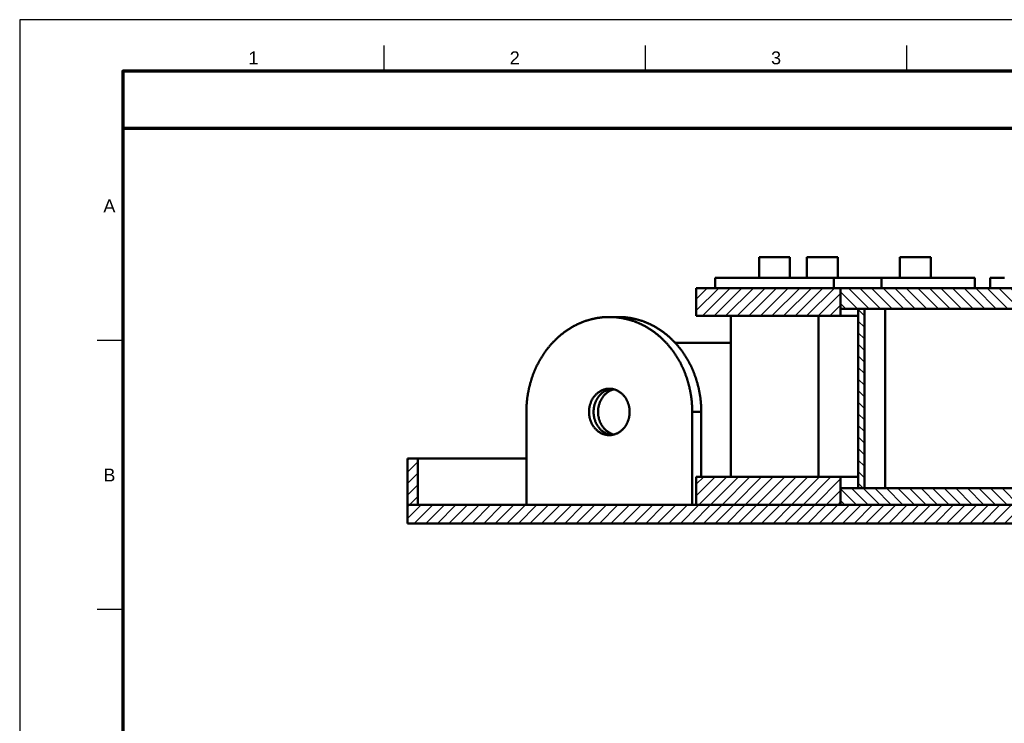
# Model space of a CAD drawing. Header units: millimetres. Extents: x 0 to 841, y 0 to 594.
# Tile 3 of 23: x 0 to 191, y 458 to 594. Entities that reach past the tile are written whole.
import ezdxf
from ezdxf.enums import TextEntityAlignment as Align

# ---------------------------------------------------------------- set-up
doc = ezdxf.new("R2010")
doc.units = ezdxf.units.MM
for name, color, linetype, lineweight in [('ACH', 7, 'CONTINUOUS', 13), ('FINA', 7, 'CONTINUOUS', 25), ('MARCO', 7, 'CONTINUOUS', 70), ('TXT', 7, 'CONTINUOUS', 25), ('VIS', 7, 'CONTINUOUS', 50)]:
    doc.layers.add(name, color=color, linetype=linetype, lineweight=lineweight)
doc.styles.add('STD', font='LiberationSans-Regular.ttf')

msp = doc.modelspace()

# ---------------------------------------------------------------- hatches: boundary and pattern name
at = {"layer": 'ACH'}
h = msp.add_hatch(dxfattribs=at)
h.set_pattern_fill('ANSI31', scale=0.5)
h.paths.add_polyline_path([(131.25, 536.56), (131.25, 541.96), (159.25, 541.96), (159.25, 536.56)])
h = msp.add_hatch(dxfattribs=at)
h.set_pattern_fill('ANSI31', scale=0.5, angle=90)
h.paths.add_polyline_path([(159.25, 537.96), (159.25, 541.96), (307.25, 541.96), (307.25, 540.36), (308.4, 540.36), (308.4, 538.36), (310.1, 538.36), (310.1, 540.36), (311.25, 540.36), (311.25, 537.96)])
h = msp.add_hatch(dxfattribs=at)
h.set_pattern_fill('ANSI31', scale=0.5, angle=90)
h.paths.add_polyline_path([(162.65, 503.16), (162.65, 537.96), (163.85, 537.96), (163.85, 503.16)])
h = msp.add_hatch(dxfattribs=at)
h.set_pattern_fill('ANSI31', scale=0.5)
h.paths.add_polyline_path([(77.25, 499.96), (75.25, 499.96), (75.25, 508.96), (77.25, 508.96)])
h = msp.add_hatch(dxfattribs=at)
h.set_pattern_fill('ANSI31', scale=0.5)
h.paths.add_polyline_path([(131.25, 499.96), (131.25, 505.36), (159.25, 505.36), (159.25, 499.96)])
h = msp.add_hatch(dxfattribs=at)
h.set_pattern_fill('ANSI31', scale=0.5, angle=90)
h.paths.add_polyline_path([(159.25, 499.96), (159.25, 503.16), (305.65, 503.16), (305.65, 499.96)])
h = msp.add_hatch(dxfattribs=at)
h.set_pattern_fill('ANSI31', scale=0.5)
h.paths.add_polyline_path([(319.25, 496.36), (75.25, 496.36), (75.25, 499.96), (319.25, 499.96)])

# ---------------------------------------------------------------- linework, layer by layer
at = {"layer": 'FINA'}
for p, q in [((70.69, 584), (70.69, 589)), ((121.38, 584), (121.38, 589)), ((172.06, 584), (172.06, 589)), ((20, 531.82), (15, 531.82)), ((20, 479.64), (15, 479.64))]:
    msp.add_line(p, q, dxfattribs=at)
msp.add_lwpolyline([(0, 0), (841, 0), (841, 594), (0, 594)], close=True, dxfattribs=at)
at = {"layer": 'MARCO'}
for points in [[(20, 10), (831, 10), (831, 584), (20, 584)], [(20, 573), (831, 573), (831, 584), (20, 584)]]:
    msp.add_lwpolyline(points, close=True, dxfattribs=at)
at = {"layer": 'VIS'}
for points in [[(143.42, 547.96), (143.54, 547.96), (143.66, 547.96), (143.78, 547.96), (143.9, 547.96), (144.02, 547.96), (144.14, 547.96), (144.26, 547.96), (144.38, 547.96), (144.5, 547.96), (144.62, 547.96), (144.74, 547.96), (144.86, 547.96), (144.98, 547.96), (145.1, 547.96), (145.22, 547.96), (145.34, 547.96), (145.46, 547.96), (145.58, 547.96), (145.7, 547.96), (145.82, 547.96), (145.94, 547.96), (146.06, 547.96), (146.18, 547.96), (146.3, 547.96), (146.42, 547.96)], [(143.42, 547.96), (143.42, 543.96)], [(146.42, 547.96), (146.54, 547.96), (146.66, 547.96), (146.78, 547.96), (146.9, 547.96), (147.02, 547.96), (147.14, 547.96), (147.26, 547.96), (147.38, 547.96), (147.5, 547.96), (147.62, 547.96), (147.74, 547.96), (147.86, 547.96), (147.98, 547.96), (148.1, 547.96), (148.22, 547.96), (148.34, 547.96), (148.46, 547.96), (148.58, 547.96), (148.7, 547.96), (148.82, 547.96), (148.94, 547.96), (149.06, 547.96), (149.18, 547.96), (149.3, 547.96), (149.42, 547.96)], [(149.42, 547.96), (149.42, 543.96)], [(152.69, 547.96), (152.81, 547.96), (152.93, 547.96), (153.05, 547.96), (153.17, 547.96), (153.29, 547.96), (153.41, 547.96), (153.53, 547.96), (153.65, 547.96), (153.77, 547.96), (153.89, 547.96), (154.01, 547.96), (154.13, 547.96), (154.25, 547.96), (154.37, 547.96), (154.49, 547.96), (154.61, 547.96), (154.73, 547.96), (154.85, 547.96), (154.97, 547.96), (155.09, 547.96), (155.21, 547.96), (155.33, 547.96), (155.45, 547.96), (155.57, 547.96), (155.69, 547.96)], [(152.69, 547.96), (152.69, 543.96)], [(155.69, 547.96), (155.81, 547.96), (155.93, 547.96), (156.05, 547.96), (156.17, 547.96), (156.29, 547.96), (156.41, 547.96), (156.53, 547.96), (156.65, 547.96), (156.77, 547.96), (156.89, 547.96), (157.01, 547.96), (157.13, 547.96), (157.25, 547.96), (157.37, 547.96), (157.49, 547.96), (157.61, 547.96), (157.73, 547.96), (157.85, 547.96), (157.97, 547.96), (158.09, 547.96), (158.21, 547.96), (158.33, 547.96), (158.45, 547.96), (158.57, 547.96), (158.69, 547.96)], [(158.69, 547.96), (158.69, 543.96)], [(170.76, 547.96), (170.88, 547.96), (171, 547.96), (171.12, 547.96), (171.24, 547.96), (171.36, 547.96), (171.48, 547.96), (171.6, 547.96), (171.72, 547.96), (171.84, 547.96), (171.96, 547.96), (172.08, 547.96), (172.2, 547.96), (172.32, 547.96), (172.44, 547.96), (172.56, 547.96), (172.68, 547.96), (172.8, 547.96), (172.92, 547.96), (173.04, 547.96), (173.16, 547.96), (173.28, 547.96), (173.4, 547.96), (173.52, 547.96), (173.64, 547.96), (173.76, 547.96)], [(170.76, 547.96), (170.76, 543.96)], [(173.76, 547.96), (173.88, 547.96), (174, 547.96), (174.12, 547.96), (174.24, 547.96), (174.36, 547.96), (174.48, 547.96), (174.6, 547.96), (174.72, 547.96), (174.84, 547.96), (174.96, 547.96), (175.08, 547.96), (175.2, 547.96), (175.32, 547.96), (175.44, 547.96), (175.56, 547.96), (175.68, 547.96), (175.8, 547.96), (175.92, 547.96), (176.04, 547.96), (176.16, 547.96), (176.28, 547.96), (176.4, 547.96), (176.52, 547.96), (176.64, 547.96), (176.76, 547.96)], [(176.76, 547.96), (176.76, 543.96)], [(134.92, 543.96), (135.04, 543.96), (135.16, 543.96), (135.28, 543.96), (135.4, 543.96), (135.52, 543.96), (135.65, 543.96), (135.77, 543.96), (135.89, 543.96), (136.01, 543.96), (136.13, 543.96), (136.25, 543.96), (136.37, 543.96), (136.49, 543.96), (136.61, 543.96), (136.74, 543.96), (136.86, 543.96), (136.98, 543.96), (137.1, 543.96), (137.22, 543.96), (137.34, 543.96), (137.46, 543.96), (137.58, 543.96), (137.7, 543.96), (137.82, 543.96), (137.95, 543.96), (138.07, 543.96), (138.19, 543.96), (138.31, 543.96), (138.43, 543.96), (138.55, 543.96), (138.67, 543.96), (138.79, 543.96), (138.91, 543.96), (139.04, 543.96), (139.16, 543.96), (139.28, 543.96), (139.4, 543.96), (139.52, 543.96), (139.64, 543.96), (139.76, 543.96), (139.88, 543.96), (140, 543.96), (140.12, 543.96), (140.25, 543.96), (140.37, 543.96), (140.49, 543.96), (140.61, 543.96), (140.73, 543.96), (140.85, 543.96), (140.97, 543.96), (141.09, 543.96), (141.21, 543.96), (141.34, 543.96), (141.46, 543.96), (141.58, 543.96), (141.7, 543.96), (141.82, 543.96), (141.94, 543.96), (142.06, 543.96), (142.18, 543.96), (142.3, 543.96), (142.42, 543.96), (142.55, 543.96), (142.67, 543.96), (142.79, 543.96), (142.91, 543.96), (143.03, 543.96), (143.15, 543.96), (143.27, 543.96), (143.39, 543.96), (143.51, 543.96), (143.64, 543.96), (143.76, 543.96), (143.88, 543.96), (144, 543.96), (144.12, 543.96), (144.24, 543.96), (144.36, 543.96), (144.48, 543.96), (144.6, 543.96), (144.72, 543.96), (144.85, 543.96), (144.97, 543.96), (145.09, 543.96), (145.21, 543.96), (145.33, 543.96), (145.45, 543.96), (145.57, 543.96), (145.69, 543.96), (145.81, 543.96), (145.94, 543.96), (146.06, 543.96), (146.18, 543.96), (146.3, 543.96), (146.42, 543.96)], [(134.92, 543.96), (134.92, 541.96)], [(146.42, 543.96), (146.54, 543.96), (146.66, 543.96), (146.78, 543.96), (146.9, 543.96), (147.02, 543.96), (147.15, 543.96), (147.27, 543.96), (147.39, 543.96), (147.51, 543.96), (147.63, 543.96), (147.75, 543.96), (147.87, 543.96), (147.99, 543.96), (148.11, 543.96), (148.24, 543.96), (148.36, 543.96), (148.48, 543.96), (148.6, 543.96), (148.72, 543.96), (148.84, 543.96), (148.96, 543.96), (149.08, 543.96), (149.2, 543.96), (149.32, 543.96), (149.45, 543.96), (149.57, 543.96), (149.69, 543.96), (149.81, 543.96), (149.93, 543.96), (150.05, 543.96), (150.17, 543.96), (150.29, 543.96), (150.41, 543.96), (150.54, 543.96), (150.66, 543.96), (150.78, 543.96), (150.9, 543.96), (151.02, 543.96), (151.14, 543.96), (151.26, 543.96), (151.38, 543.96), (151.5, 543.96), (151.62, 543.96), (151.75, 543.96), (151.87, 543.96), (151.99, 543.96), (152.11, 543.96), (152.23, 543.96), (152.35, 543.96), (152.47, 543.96), (152.59, 543.96), (152.71, 543.96), (152.84, 543.96), (152.96, 543.96), (153.08, 543.96), (153.2, 543.96), (153.32, 543.96), (153.44, 543.96), (153.56, 543.96), (153.68, 543.96), (153.8, 543.96), (153.92, 543.96), (154.05, 543.96), (154.17, 543.96), (154.29, 543.96), (154.41, 543.96), (154.53, 543.96), (154.65, 543.96), (154.77, 543.96), (154.89, 543.96), (155.01, 543.96), (155.14, 543.96), (155.26, 543.96), (155.38, 543.96), (155.5, 543.96), (155.62, 543.96), (155.74, 543.96), (155.86, 543.96), (155.98, 543.96), (156.1, 543.96), (156.22, 543.96), (156.35, 543.96), (156.47, 543.96), (156.59, 543.96), (156.71, 543.96), (156.83, 543.96), (156.95, 543.96), (157.07, 543.96), (157.19, 543.96), (157.31, 543.96), (157.44, 543.96), (157.56, 543.96), (157.68, 543.96), (157.8, 543.96), (157.92, 543.96)], [(157.92, 543.96), (158.04, 543.96), (158.16, 543.96), (158.28, 543.96), (158.4, 543.96), (158.52, 543.96), (158.64, 543.96), (158.76, 543.96), (158.88, 543.96), (159, 543.96), (159.12, 543.96), (159.24, 543.96), (159.36, 543.96), (159.48, 543.96), (159.6, 543.96), (159.73, 543.96), (159.85, 543.96), (159.97, 543.96), (160.09, 543.96), (160.21, 543.96), (160.33, 543.96), (160.45, 543.96), (160.57, 543.96), (160.69, 543.96), (160.81, 543.96), (160.93, 543.96), (161.05, 543.96), (161.17, 543.96), (161.29, 543.96), (161.41, 543.96), (161.53, 543.96), (161.65, 543.96), (161.77, 543.96), (161.89, 543.96), (162.01, 543.96), (162.13, 543.96), (162.25, 543.96), (162.37, 543.96), (162.49, 543.96), (162.61, 543.96), (162.73, 543.96), (162.85, 543.96), (162.97, 543.96), (163.1, 543.96), (163.22, 543.96), (163.34, 543.96), (163.46, 543.96), (163.58, 543.96), (163.7, 543.96), (163.82, 543.96), (163.94, 543.96), (164.06, 543.96), (164.18, 543.96), (164.3, 543.96), (164.42, 543.96), (164.54, 543.96), (164.66, 543.96), (164.78, 543.96), (164.9, 543.96), (165.02, 543.96), (165.14, 543.96), (165.26, 543.96), (165.38, 543.96), (165.5, 543.96), (165.62, 543.96), (165.74, 543.96), (165.86, 543.96), (165.98, 543.96), (166.1, 543.96), (166.22, 543.96), (166.35, 543.96), (166.47, 543.96), (166.59, 543.96), (166.71, 543.96), (166.83, 543.96), (166.95, 543.96), (167.07, 543.96), (167.19, 543.96)], [(157.92, 543.96), (157.92, 541.96)], [(167.19, 543.96), (167.31, 543.96), (167.43, 543.96), (167.55, 543.96), (167.67, 543.96), (167.8, 543.96), (167.92, 543.96), (168.04, 543.96), (168.16, 543.96), (168.28, 543.96), (168.4, 543.96), (168.53, 543.96), (168.65, 543.96), (168.77, 543.96), (168.89, 543.96), (169.01, 543.96), (169.13, 543.96), (169.26, 543.96), (169.38, 543.96), (169.5, 543.96), (169.62, 543.96), (169.74, 543.96), (169.87, 543.96), (169.99, 543.96), (170.11, 543.96), (170.23, 543.96), (170.35, 543.96), (170.47, 543.96), (170.6, 543.96), (170.72, 543.96), (170.84, 543.96), (170.96, 543.96), (171.08, 543.96), (171.2, 543.96), (171.33, 543.96), (171.45, 543.96), (171.57, 543.96), (171.69, 543.96), (171.81, 543.96), (171.93, 543.96), (172.06, 543.96), (172.18, 543.96), (172.3, 543.96), (172.42, 543.96), (172.54, 543.96), (172.66, 543.96), (172.79, 543.96), (172.91, 543.96), (173.03, 543.96), (173.15, 543.96), (173.27, 543.96), (173.39, 543.96), (173.52, 543.96), (173.64, 543.96), (173.76, 543.96)], [(167.19, 543.96), (167.19, 541.96)], [(173.76, 543.96), (173.88, 543.96), (174, 543.96), (174.12, 543.96), (174.24, 543.96), (174.36, 543.96), (174.49, 543.96), (174.61, 543.96), (174.73, 543.96), (174.85, 543.96), (174.97, 543.96), (175.09, 543.96), (175.21, 543.96), (175.33, 543.96), (175.45, 543.96), (175.58, 543.96), (175.7, 543.96), (175.82, 543.96), (175.94, 543.96), (176.06, 543.96), (176.18, 543.96), (176.3, 543.96), (176.42, 543.96), (176.54, 543.96), (176.66, 543.96), (176.79, 543.96), (176.91, 543.96), (177.03, 543.96), (177.15, 543.96), (177.27, 543.96), (177.39, 543.96), (177.51, 543.96), (177.63, 543.96), (177.75, 543.96), (177.88, 543.96), (178, 543.96), (178.12, 543.96), (178.24, 543.96), (178.36, 543.96), (178.48, 543.96), (178.6, 543.96), (178.72, 543.96), (178.84, 543.96), (178.96, 543.96), (179.09, 543.96), (179.21, 543.96), (179.33, 543.96), (179.45, 543.96), (179.57, 543.96), (179.69, 543.96), (179.81, 543.96), (179.93, 543.96), (180.05, 543.96), (180.18, 543.96), (180.3, 543.96), (180.42, 543.96), (180.54, 543.96), (180.66, 543.96), (180.78, 543.96), (180.9, 543.96), (181.02, 543.96), (181.14, 543.96), (181.26, 543.96), (181.39, 543.96), (181.51, 543.96), (181.63, 543.96), (181.75, 543.96), (181.87, 543.96), (181.99, 543.96), (182.11, 543.96), (182.23, 543.96), (182.35, 543.96), (182.48, 543.96), (182.6, 543.96), (182.72, 543.96), (182.84, 543.96), (182.96, 543.96), (183.08, 543.96), (183.2, 543.96), (183.32, 543.96), (183.44, 543.96), (183.56, 543.96), (183.69, 543.96), (183.81, 543.96), (183.93, 543.96), (184.05, 543.96), (184.17, 543.96), (184.29, 543.96), (184.41, 543.96), (184.53, 543.96), (184.65, 543.96), (184.78, 543.96), (184.9, 543.96), (185.02, 543.96), (185.14, 543.96), (185.26, 543.96)], [(185.26, 543.96), (185.26, 541.96)], [(188.23, 543.96), (188.35, 543.96), (188.47, 543.96), (188.59, 543.96), (188.71, 543.96), (188.83, 543.96), (188.95, 543.96), (189.08, 543.96), (189.2, 543.96), (189.32, 543.96), (189.44, 543.96), (189.56, 543.96), (189.68, 543.96), (189.8, 543.96), (189.92, 543.96), (190.04, 543.96), (190.16, 543.96), (190.29, 543.96), (190.41, 543.96), (190.53, 543.96), (190.65, 543.96), (190.77, 543.96), (190.89, 543.96), (191.01, 543.96)], [(188.23, 543.96), (188.23, 541.96)], [(131.25, 541.96), (131.25, 536.56)], [(131.25, 541.96), (159.25, 541.96)], [(159.25, 541.96), (159.25, 537.96)], [(159.25, 541.96), (307.25, 541.96)], [(159.25, 541.96), (159.25, 536.56)], [(159.25, 537.96), (311.25, 537.96)], [(162.65, 537.96), (162.65, 503.16)], [(162.65, 537.96), (163.85, 537.96)], [(163.85, 537.96), (163.85, 503.16)], [(167.91, 537.96), (167.91, 503.16)], [(98.29, 517.96), (98.29, 518.08), (98.29, 518.2), (98.29, 518.32), (98.3, 518.44), (98.3, 518.56), (98.3, 518.68), (98.31, 518.81), (98.31, 518.93), (98.32, 519.05), (98.33, 519.17), (98.33, 519.29), (98.34, 519.41), (98.35, 519.53), (98.36, 519.65), (98.37, 519.77), (98.38, 519.89), (98.39, 520.01), (98.4, 520.13), (98.42, 520.25), (98.43, 520.37), (98.44, 520.49), (98.46, 520.61), (98.47, 520.73), (98.49, 520.84), (98.51, 520.96), (98.52, 521.08), (98.54, 521.2), (98.56, 521.32), (98.58, 521.44), (98.6, 521.56), (98.62, 521.68), (98.64, 521.8), (98.67, 521.91), (98.69, 522.03), (98.71, 522.15), (98.74, 522.27), (98.76, 522.39), (98.79, 522.5), (98.82, 522.62), (98.84, 522.74), (98.87, 522.86), (98.9, 522.97), (98.93, 523.09), (98.96, 523.21), (98.99, 523.32), (99.02, 523.44), (99.05, 523.56), (99.09, 523.67), (99.12, 523.79), (99.15, 523.9), (99.19, 524.02), (99.22, 524.13), (99.26, 524.25), (99.3, 524.36), (99.33, 524.48), (99.37, 524.59), (99.41, 524.71), (99.45, 524.82), (99.49, 524.93), (99.53, 525.05), (99.57, 525.16), (99.62, 525.27), (99.66, 525.39), (99.7, 525.5), (99.75, 525.61), (99.79, 525.72), (99.84, 525.83), (99.88, 525.95), (99.93, 526.06), (99.98, 526.17), (100.03, 526.28), (100.08, 526.39), (100.13, 526.5), (100.18, 526.61), (100.23, 526.72), (100.28, 526.82), (100.33, 526.93), (100.39, 527.04), (100.44, 527.15), (100.49, 527.26), (100.55, 527.36), (100.61, 527.47), (100.66, 527.58), (100.72, 527.68), (100.78, 527.79), (100.84, 527.89), (100.89, 528), (100.95, 528.1), (101.02, 528.21), (101.08, 528.31), (101.14, 528.41), (101.2, 528.52), (101.26, 528.62), (101.33, 528.72), (101.39, 528.82), (101.46, 528.92), (101.52, 529.03), (101.59, 529.13), (101.66, 529.23), (101.73, 529.33), (101.79, 529.43), (101.86, 529.52), (101.93, 529.62), (102, 529.72), (102.07, 529.82), (102.15, 529.91), (102.22, 530.01), (102.29, 530.11), (102.37, 530.2), (102.44, 530.3), (102.52, 530.39), (102.59, 530.48), (102.67, 530.58), (102.74, 530.67), (102.82, 530.76), (102.9, 530.85), (102.98, 530.95), (103.06, 531.04), (103.14, 531.13), (103.22, 531.22), (103.3, 531.3), (103.38, 531.39), (103.46, 531.48), (103.55, 531.57), (103.63, 531.65), (103.72, 531.74), (103.8, 531.83), (103.89, 531.91), (103.97, 532), (104.06, 532.08), (104.15, 532.16), (104.23, 532.24), (104.32, 532.33), (104.41, 532.41), (104.5, 532.49), (104.59, 532.57), (104.68, 532.65), (104.78, 532.72), (104.87, 532.8), (104.96, 532.88), (105.05, 532.96), (105.15, 533.03), (105.24, 533.11), (105.34, 533.18), (105.43, 533.25), (105.53, 533.33), (105.62, 533.4), (105.72, 533.47), (105.82, 533.54), (105.92, 533.61), (106.02, 533.68), (106.11, 533.75), (106.21, 533.82), (106.31, 533.88), (106.41, 533.95), (106.52, 534.02), (106.62, 534.08), (106.72, 534.14), (106.82, 534.21), (106.93, 534.27), (107.03, 534.33), (107.13, 534.39), (107.24, 534.45), (107.34, 534.51), (107.45, 534.57), (107.56, 534.63), (107.66, 534.68), (107.77, 534.74), (107.88, 534.79), (107.98, 534.85), (108.09, 534.9), (108.2, 534.95), (108.31, 535), (108.42, 535.05), (108.53, 535.1), (108.64, 535.15), (108.75, 535.2), (108.86, 535.25), (108.97, 535.29), (109.08, 535.34), (109.2, 535.38), (109.31, 535.42), (109.42, 535.47), (109.53, 535.51), (109.65, 535.55), (109.76, 535.59), (109.88, 535.63), (109.99, 535.66), (110.11, 535.7), (110.22, 535.74), (110.34, 535.77), (110.45, 535.81), (110.57, 535.84), (110.68, 535.87), (110.8, 535.9), (110.92, 535.93), (111.03, 535.96), (111.15, 535.99), (111.27, 536.02), (111.39, 536.04), (111.5, 536.07), (111.62, 536.09), (111.74, 536.11), (111.86, 536.14), (111.98, 536.16), (112.1, 536.18), (112.22, 536.2), (112.33, 536.21), (112.45, 536.23), (112.57, 536.25), (112.69, 536.26), (112.81, 536.27), (112.93, 536.29), (113.05, 536.3), (113.17, 536.31), (113.29, 536.32), (113.41, 536.33), (113.53, 536.34), (113.65, 536.34), (113.77, 536.35), (113.89, 536.35), (114.01, 536.36), (114.13, 536.36), (114.26, 536.36), (114.38, 536.36)], [(114.38, 536.36), (114.5, 536.36), (114.62, 536.36), (114.74, 536.36), (114.86, 536.35), (114.98, 536.35), (115.1, 536.34), (115.22, 536.34), (115.34, 536.33), (115.46, 536.32), (115.58, 536.31), (115.7, 536.3), (115.82, 536.29), (115.94, 536.27), (116.06, 536.26), (116.18, 536.25), (116.3, 536.23), (116.42, 536.21), (116.54, 536.2), (116.66, 536.18), (116.77, 536.16), (116.89, 536.14), (117.01, 536.11), (117.13, 536.09), (117.25, 536.07), (117.37, 536.04), (117.48, 536.02), (117.6, 535.99), (117.72, 535.96), (117.84, 535.93), (117.95, 535.9), (118.07, 535.87), (118.18, 535.84), (118.3, 535.81), (118.42, 535.77), (118.53, 535.74), (118.65, 535.7), (118.76, 535.66), (118.88, 535.63), (118.99, 535.59), (119.1, 535.55), (119.22, 535.51), (119.33, 535.47), (119.44, 535.42), (119.56, 535.38), (119.67, 535.34), (119.78, 535.29), (119.89, 535.25), (120, 535.2), (120.11, 535.15), (120.22, 535.1), (120.33, 535.05), (120.44, 535), (120.55, 534.95), (120.66, 534.9), (120.77, 534.85), (120.88, 534.79), (120.98, 534.74), (121.09, 534.68), (121.2, 534.63), (121.3, 534.57), (121.41, 534.51), (121.51, 534.45), (121.62, 534.39), (121.72, 534.33), (121.83, 534.27), (121.93, 534.21), (122.03, 534.14), (122.13, 534.08), (122.24, 534.02), (122.34, 533.95), (122.44, 533.88), (122.54, 533.82), (122.64, 533.75), (122.74, 533.68), (122.84, 533.61), (122.93, 533.54), (123.03, 533.47), (123.13, 533.4), (123.22, 533.33), (123.32, 533.25), (123.42, 533.18), (123.51, 533.11), (123.6, 533.03), (123.7, 532.96), (123.79, 532.88), (123.88, 532.8), (123.98, 532.72), (124.07, 532.65), (124.16, 532.57), (124.25, 532.49), (124.34, 532.41), (124.43, 532.33), (124.52, 532.24), (124.6, 532.16), (124.69, 532.08), (124.78, 532), (124.87, 531.91), (124.95, 531.83), (125.04, 531.74), (125.12, 531.65), (125.2, 531.57), (125.29, 531.48), (125.37, 531.39), (125.45, 531.3), (125.53, 531.22), (125.61, 531.13), (125.69, 531.04), (125.77, 530.95), (125.85, 530.85), (125.93, 530.76), (126.01, 530.67), (126.08, 530.58), (126.16, 530.48), (126.24, 530.39), (126.31, 530.3), (126.39, 530.2), (126.46, 530.11), (126.53, 530.01), (126.61, 529.91), (126.68, 529.82), (126.75, 529.72), (126.82, 529.62), (126.89, 529.52), (126.96, 529.43), (127.03, 529.33), (127.09, 529.23), (127.16, 529.13), (127.23, 529.03), (127.29, 528.92), (127.36, 528.82), (127.42, 528.72), (127.49, 528.62), (127.55, 528.52), (127.61, 528.41), (127.68, 528.31), (127.74, 528.21), (127.8, 528.1), (127.86, 528), (127.92, 527.89), (127.97, 527.79), (128.03, 527.68), (128.09, 527.58), (128.15, 527.47), (128.2, 527.36), (128.26, 527.26), (128.31, 527.15), (128.37, 527.04), (128.42, 526.93), (128.47, 526.82), (128.52, 526.72), (128.57, 526.61), (128.63, 526.5), (128.68, 526.39), (128.72, 526.28), (128.77, 526.17), (128.82, 526.06), (128.87, 525.95), (128.91, 525.83), (128.96, 525.72), (129, 525.61), (129.05, 525.5), (129.09, 525.39), (129.14, 525.27), (129.18, 525.16), (129.22, 525.05), (129.26, 524.93), (129.3, 524.82), (129.34, 524.71), (129.38, 524.59), (129.42, 524.48), (129.46, 524.36), (129.49, 524.25), (129.53, 524.13), (129.56, 524.02), (129.6, 523.9), (129.63, 523.79), (129.67, 523.67), (129.7, 523.56), (129.73, 523.44), (129.76, 523.32), (129.79, 523.21), (129.82, 523.09), (129.85, 522.97), (129.88, 522.86), (129.91, 522.74), (129.94, 522.62), (129.96, 522.5), (129.99, 522.39), (130.01, 522.27), (130.04, 522.15), (130.06, 522.03), (130.08, 521.91), (130.11, 521.8), (130.13, 521.68), (130.15, 521.56), (130.17, 521.44), (130.19, 521.32), (130.21, 521.2), (130.23, 521.08), (130.24, 520.96), (130.26, 520.84), (130.28, 520.73), (130.29, 520.61), (130.31, 520.49), (130.32, 520.37), (130.34, 520.25), (130.35, 520.13), (130.36, 520.01), (130.37, 519.89), (130.38, 519.77), (130.39, 519.65), (130.4, 519.53), (130.41, 519.41), (130.42, 519.29), (130.43, 519.17), (130.43, 519.05), (130.44, 518.93), (130.44, 518.81), (130.45, 518.68), (130.45, 518.56), (130.45, 518.44), (130.46, 518.32), (130.46, 518.2), (130.46, 518.08), (130.46, 517.96)], [(116.12, 536.36), (114.38, 536.36)], [(116.12, 536.36), (116.24, 536.36), (116.37, 536.36), (116.49, 536.36), (116.61, 536.35), (116.73, 536.35), (116.85, 536.34), (116.97, 536.34), (117.09, 536.33), (117.21, 536.32), (117.33, 536.31), (117.45, 536.3), (117.57, 536.29), (117.69, 536.27), (117.81, 536.26), (117.93, 536.25), (118.05, 536.23), (118.17, 536.21), (118.28, 536.2), (118.4, 536.18), (118.52, 536.16), (118.64, 536.14), (118.76, 536.11), (118.88, 536.09), (119, 536.07), (119.11, 536.04), (119.23, 536.02), (119.35, 535.99), (119.47, 535.96), (119.58, 535.93), (119.7, 535.9), (119.82, 535.87), (119.93, 535.84), (120.05, 535.81), (120.16, 535.77), (120.28, 535.74), (120.39, 535.7), (120.51, 535.66), (120.62, 535.63), (120.74, 535.59), (120.85, 535.55), (120.97, 535.51), (121.08, 535.47), (121.19, 535.42), (121.3, 535.38), (121.42, 535.34), (121.53, 535.29), (121.64, 535.25), (121.75, 535.2), (121.86, 535.15), (121.97, 535.1), (122.08, 535.05), (122.19, 535), (122.3, 534.95), (122.41, 534.9), (122.52, 534.85), (122.62, 534.79), (122.73, 534.74), (122.84, 534.68), (122.94, 534.63), (123.05, 534.57), (123.16, 534.51), (123.26, 534.45), (123.37, 534.39), (123.47, 534.33), (123.57, 534.27), (123.68, 534.21), (123.78, 534.14), (123.88, 534.08), (123.98, 534.02), (124.09, 533.95), (124.19, 533.88), (124.29, 533.82), (124.39, 533.75), (124.48, 533.68), (124.58, 533.61), (124.68, 533.54), (124.78, 533.47), (124.88, 533.4), (124.97, 533.33), (125.07, 533.25), (125.16, 533.18), (125.26, 533.11), (125.35, 533.03), (125.45, 532.96), (125.54, 532.88), (125.63, 532.8), (125.72, 532.72), (125.82, 532.65), (125.91, 532.57), (126, 532.49), (126.09, 532.41), (126.18, 532.33), (126.27, 532.24), (126.35, 532.16), (126.44, 532.08), (126.53, 532), (126.61, 531.91), (126.7, 531.83), (126.78, 531.74), (126.87, 531.65), (126.95, 531.57), (127.04, 531.48), (127.12, 531.39), (127.2, 531.3), (127.28, 531.22), (127.36, 531.13), (127.44, 531.04), (127.52, 530.95), (127.6, 530.85), (127.68, 530.76), (127.76, 530.67), (127.83, 530.58), (127.91, 530.48), (127.98, 530.39), (128.06, 530.3), (128.13, 530.2), (128.21, 530.11), (128.28, 530.01), (128.35, 529.91), (128.43, 529.82), (128.5, 529.72), (128.57, 529.62), (128.64, 529.52), (128.71, 529.43), (128.77, 529.33), (128.84, 529.23), (128.91, 529.13), (128.98, 529.03), (129.04, 528.92), (129.11, 528.82), (129.17, 528.72), (129.24, 528.62), (129.3, 528.52), (129.36, 528.41), (129.42, 528.31), (129.48, 528.21), (129.55, 528.1), (129.61, 528), (129.66, 527.89), (129.72, 527.79), (129.78, 527.68), (129.84, 527.58), (129.89, 527.47), (129.95, 527.36), (130.01, 527.26), (130.06, 527.15), (130.11, 527.04), (130.17, 526.93), (130.22, 526.82), (130.27, 526.72), (130.32, 526.61), (130.37, 526.5), (130.42, 526.39), (130.47, 526.28), (130.52, 526.17), (130.57, 526.06), (130.62, 525.95), (130.66, 525.83), (130.71, 525.72), (130.75, 525.61), (130.8, 525.5), (130.84, 525.39), (130.88, 525.27), (130.93, 525.16), (130.97, 525.05), (131.01, 524.93), (131.05, 524.82), (131.09, 524.71), (131.13, 524.59), (131.17, 524.48), (131.2, 524.36), (131.24, 524.25), (131.28, 524.13), (131.31, 524.02), (131.35, 523.9), (131.38, 523.79), (131.41, 523.67), (131.45, 523.56), (131.48, 523.44), (131.51, 523.32), (131.54, 523.21), (131.57, 523.09), (131.6, 522.97), (131.63, 522.86), (131.66, 522.74), (131.68, 522.62), (131.71, 522.5), (131.74, 522.39), (131.76, 522.27), (131.79, 522.15), (131.81, 522.03), (131.83, 521.91), (131.86, 521.8), (131.88, 521.68), (131.9, 521.56), (131.92, 521.44), (131.94, 521.32), (131.96, 521.2), (131.98, 521.08), (131.99, 520.96), (132.01, 520.84), (132.03, 520.73), (132.04, 520.61), (132.06, 520.49), (132.07, 520.37), (132.08, 520.25), (132.1, 520.13), (132.11, 520.01), (132.12, 519.89), (132.13, 519.77), (132.14, 519.65), (132.15, 519.53), (132.16, 519.41), (132.17, 519.29), (132.17, 519.17), (132.18, 519.05), (132.19, 518.93), (132.19, 518.81), (132.2, 518.68), (132.2, 518.56), (132.2, 518.44), (132.21, 518.32), (132.21, 518.2), (132.21, 518.08), (132.21, 517.96)], [(131.25, 536.56), (159.25, 536.56)], [(137.92, 536.56), (137.92, 505.36)], [(154.92, 536.56), (154.92, 505.36)], [(162.65, 536.56), (162.53, 536.56), (162.41, 536.56), (162.29, 536.56), (162.16, 536.56), (162.04, 536.56), (161.92, 536.56), (161.8, 536.56), (161.68, 536.56), (161.56, 536.56), (161.44, 536.56), (161.31, 536.56), (161.19, 536.56), (161.07, 536.56), (160.95, 536.56), (160.83, 536.56), (160.71, 536.56), (160.59, 536.56), (160.46, 536.56), (160.34, 536.56), (160.22, 536.56), (160.1, 536.56), (159.98, 536.56), (159.86, 536.56), (159.74, 536.56), (159.61, 536.56), (159.49, 536.56), (159.37, 536.56), (159.25, 536.56)], [(127.15, 531.36), (137.92, 531.36)], [(110.44, 517.96), (110.44, 518.08), (110.45, 518.2), (110.45, 518.32), (110.46, 518.44), (110.48, 518.56), (110.49, 518.68), (110.51, 518.8), (110.53, 518.92), (110.56, 519.04), (110.58, 519.16), (110.61, 519.27), (110.65, 519.39), (110.68, 519.5), (110.72, 519.62), (110.76, 519.73), (110.8, 519.84), (110.85, 519.96), (110.9, 520.07), (110.95, 520.18), (111.01, 520.28), (111.06, 520.39), (111.12, 520.49), (111.19, 520.6), (111.25, 520.7), (111.32, 520.8), (111.39, 520.89), (111.47, 520.99), (111.54, 521.08), (111.62, 521.17), (111.7, 521.26), (111.79, 521.35), (111.87, 521.43), (111.96, 521.51), (112.05, 521.59), (112.15, 521.67), (112.24, 521.74), (112.34, 521.81), (112.44, 521.88), (112.54, 521.94), (112.65, 522), (112.75, 522.06), (112.86, 522.11), (112.97, 522.16), (113.08, 522.21), (113.19, 522.25), (113.31, 522.29), (113.42, 522.33), (113.54, 522.36), (113.66, 522.39), (113.78, 522.41), (113.9, 522.43), (114.01, 522.44), (114.13, 522.45), (114.26, 522.46), (114.38, 522.46)], [(111.32, 517.96), (111.32, 518.08), (111.32, 518.2), (111.33, 518.33), (111.34, 518.45), (111.35, 518.57), (111.37, 518.69), (111.39, 518.81), (111.41, 518.93), (111.43, 519.05), (111.46, 519.16), (111.49, 519.28), (111.52, 519.4), (111.56, 519.52), (111.6, 519.63), (111.64, 519.74), (111.68, 519.86), (111.73, 519.97), (111.78, 520.08), (111.83, 520.19), (111.89, 520.3), (111.95, 520.4), (112.01, 520.51), (112.07, 520.61), (112.14, 520.71), (112.21, 520.81), (112.28, 520.91), (112.35, 521.01), (112.43, 521.1), (112.51, 521.19), (112.59, 521.28), (112.68, 521.37), (112.77, 521.45), (112.86, 521.53), (112.95, 521.61), (113.04, 521.69), (113.14, 521.76), (113.24, 521.83), (113.34, 521.9), (113.45, 521.96), (113.55, 522.02), (113.66, 522.08), (113.77, 522.13), (113.88, 522.18), (113.99, 522.23), (114.11, 522.27), (114.22, 522.3), (114.34, 522.34), (114.45, 522.37), (114.57, 522.39), (114.69, 522.42), (114.81, 522.43)], [(115.25, 522.35), (115.13, 522.32), (115.02, 522.28), (114.9, 522.24), (114.79, 522.19), (114.67, 522.15), (114.56, 522.09), (114.46, 522.04), (114.35, 521.98), (114.24, 521.91), (114.14, 521.85), (114.04, 521.78), (113.94, 521.71), (113.85, 521.63), (113.75, 521.55), (113.66, 521.47), (113.57, 521.39), (113.49, 521.3), (113.4, 521.21), (113.32, 521.12), (113.24, 521.03), (113.17, 520.93), (113.09, 520.83), (113.02, 520.73), (112.96, 520.63), (112.89, 520.53), (112.83, 520.42), (112.77, 520.31), (112.71, 520.2), (112.66, 520.09), (112.61, 519.98), (112.56, 519.87), (112.52, 519.76), (112.47, 519.64), (112.44, 519.53), (112.4, 519.41), (112.37, 519.29), (112.34, 519.17), (112.31, 519.05), (112.28, 518.93), (112.26, 518.81), (112.24, 518.69), (112.23, 518.57), (112.21, 518.45), (112.2, 518.33), (112.2, 518.21), (112.19, 518.08), (112.19, 517.96)], [(114.38, 522.46), (114.5, 522.46), (114.62, 522.45), (114.74, 522.44), (114.86, 522.43), (114.98, 522.41), (115.09, 522.39), (115.21, 522.36), (115.33, 522.33), (115.44, 522.29), (115.56, 522.25), (115.67, 522.21), (115.78, 522.16), (115.89, 522.11), (116, 522.06), (116.11, 522), (116.21, 521.94), (116.31, 521.88), (116.41, 521.81), (116.51, 521.74), (116.61, 521.67), (116.7, 521.59), (116.79, 521.51), (116.88, 521.43), (116.97, 521.35), (117.05, 521.26), (117.13, 521.17), (117.21, 521.08), (117.29, 520.99), (117.36, 520.89), (117.43, 520.8), (117.5, 520.7), (117.57, 520.6), (117.63, 520.49), (117.69, 520.39), (117.75, 520.28), (117.8, 520.18), (117.85, 520.07), (117.9, 519.96), (117.95, 519.84), (117.99, 519.73), (118.03, 519.62), (118.07, 519.5), (118.11, 519.39), (118.14, 519.27), (118.17, 519.16), (118.2, 519.04), (118.22, 518.92), (118.24, 518.8), (118.26, 518.68), (118.27, 518.56), (118.29, 518.44), (118.3, 518.32), (118.3, 518.2), (118.31, 518.08), (118.31, 517.96), (118.31, 517.84), (118.3, 517.72), (118.3, 517.6), (118.29, 517.48), (118.27, 517.36), (118.26, 517.24), (118.24, 517.12), (118.22, 517), (118.2, 516.88), (118.17, 516.77), (118.14, 516.65), (118.11, 516.53), (118.07, 516.42), (118.03, 516.3), (117.99, 516.19), (117.95, 516.08), (117.9, 515.97), (117.85, 515.86), (117.8, 515.75), (117.75, 515.64), (117.69, 515.54), (117.63, 515.43), (117.57, 515.33), (117.5, 515.23), (117.43, 515.13), (117.36, 515.03), (117.29, 514.93), (117.21, 514.84), (117.13, 514.75), (117.05, 514.66), (116.97, 514.57), (116.88, 514.49), (116.79, 514.41), (116.7, 514.33), (116.61, 514.25), (116.51, 514.18), (116.41, 514.11), (116.31, 514.04), (116.21, 513.98), (116.11, 513.92), (116, 513.86), (115.89, 513.81), (115.78, 513.76), (115.67, 513.71), (115.56, 513.67), (115.44, 513.63), (115.33, 513.6), (115.21, 513.56), (115.09, 513.54), (114.98, 513.51), (114.86, 513.5), (114.74, 513.48), (114.62, 513.47), (114.5, 513.46), (114.38, 513.46)], [(98.29, 499.96), (98.29, 517.96)], [(114.38, 513.46), (114.26, 513.46), (114.13, 513.47), (114.01, 513.48), (113.9, 513.5), (113.78, 513.51), (113.66, 513.54), (113.54, 513.56), (113.42, 513.6), (113.31, 513.63), (113.19, 513.67), (113.08, 513.71), (112.97, 513.76), (112.86, 513.81), (112.75, 513.86), (112.65, 513.92), (112.54, 513.98), (112.44, 514.04), (112.34, 514.11), (112.24, 514.18), (112.15, 514.25), (112.05, 514.33), (111.96, 514.41), (111.87, 514.49), (111.79, 514.57), (111.7, 514.66), (111.62, 514.75), (111.54, 514.84), (111.47, 514.93), (111.39, 515.03), (111.32, 515.13), (111.25, 515.23), (111.19, 515.33), (111.12, 515.43), (111.06, 515.54), (111.01, 515.64), (110.95, 515.75), (110.9, 515.86), (110.85, 515.97), (110.8, 516.08), (110.76, 516.19), (110.72, 516.3), (110.68, 516.42), (110.65, 516.53), (110.61, 516.65), (110.58, 516.77), (110.56, 516.88), (110.53, 517), (110.51, 517.12), (110.49, 517.24), (110.48, 517.36), (110.46, 517.48), (110.45, 517.6), (110.45, 517.72), (110.44, 517.84), (110.44, 517.96)], [(114.81, 513.49), (114.69, 513.51), (114.57, 513.53), (114.45, 513.55), (114.34, 513.58), (114.22, 513.62), (114.11, 513.66), (113.99, 513.7), (113.88, 513.74), (113.77, 513.79), (113.66, 513.85), (113.55, 513.9), (113.45, 513.96), (113.34, 514.03), (113.24, 514.09), (113.14, 514.16), (113.04, 514.24), (112.95, 514.31), (112.86, 514.39), (112.77, 514.47), (112.68, 514.56), (112.59, 514.64), (112.51, 514.73), (112.43, 514.82), (112.35, 514.92), (112.28, 515.01), (112.21, 515.11), (112.14, 515.21), (112.07, 515.31), (112.01, 515.41), (111.95, 515.52), (111.89, 515.63), (111.83, 515.73), (111.78, 515.84), (111.73, 515.95), (111.68, 516.07), (111.64, 516.18), (111.6, 516.29), (111.56, 516.41), (111.52, 516.52), (111.49, 516.64), (111.46, 516.76), (111.43, 516.88), (111.41, 517), (111.39, 517.12), (111.37, 517.24), (111.35, 517.36), (111.34, 517.48), (111.33, 517.6), (111.32, 517.72), (111.32, 517.84), (111.32, 517.96)], [(112.19, 517.96), (112.19, 517.84), (112.2, 517.72), (112.2, 517.6), (112.21, 517.47), (112.23, 517.35), (112.24, 517.23), (112.26, 517.11), (112.28, 516.99), (112.31, 516.87), (112.34, 516.75), (112.37, 516.63), (112.4, 516.51), (112.44, 516.4), (112.47, 516.28), (112.52, 516.17), (112.56, 516.05), (112.61, 515.94), (112.66, 515.83), (112.71, 515.72), (112.77, 515.61), (112.83, 515.5), (112.89, 515.4), (112.96, 515.29), (113.02, 515.19), (113.09, 515.09), (113.17, 514.99), (113.24, 514.9), (113.32, 514.8), (113.4, 514.71), (113.49, 514.62), (113.57, 514.54), (113.66, 514.45), (113.75, 514.37), (113.85, 514.29), (113.94, 514.22), (114.04, 514.15), (114.14, 514.08), (114.24, 514.01), (114.35, 513.95), (114.46, 513.89), (114.56, 513.83), (114.67, 513.78), (114.79, 513.73), (114.9, 513.69), (115.02, 513.64), (115.13, 513.61), (115.25, 513.57)], [(132.21, 517.96), (130.46, 517.96)], [(130.46, 517.96), (130.46, 499.96)], [(132.21, 517.96), (132.21, 505.36)], [(75.25, 508.96), (75.25, 499.96)], [(75.25, 508.96), (77.25, 508.96)], [(77.25, 508.96), (77.25, 499.96)], [(77.25, 508.96), (98.29, 508.96)], [(131.25, 505.36), (131.25, 499.96)], [(131.25, 505.36), (159.25, 505.36)], [(159.25, 505.36), (159.25, 499.96)], [(162.65, 505.36), (162.53, 505.36), (162.41, 505.36), (162.29, 505.36), (162.16, 505.36), (162.04, 505.36), (161.92, 505.36), (161.8, 505.36), (161.68, 505.36), (161.56, 505.36), (161.44, 505.36), (161.31, 505.36), (161.19, 505.36), (161.07, 505.36), (160.95, 505.36), (160.83, 505.36), (160.71, 505.36), (160.59, 505.36), (160.46, 505.36), (160.34, 505.36), (160.22, 505.36), (160.1, 505.36), (159.98, 505.36), (159.86, 505.36), (159.74, 505.36), (159.61, 505.36), (159.49, 505.36), (159.37, 505.36), (159.25, 505.36)], [(159.25, 503.16), (159.25, 499.96)], [(159.25, 503.16), (305.65, 503.16)], [(162.65, 503.16), (163.85, 503.16)], [(75.25, 499.96), (75.25, 496.36)], [(75.25, 499.96), (319.25, 499.96)], [(75.25, 499.96), (77.25, 499.96)], [(131.25, 499.96), (159.25, 499.96)], [(159.25, 499.96), (305.65, 499.96)], [(75.25, 496.36), (319.25, 496.36)]]:
    msp.add_lwpolyline(points, dxfattribs=at)

# ---------------------------------------------------------------- texts
at = {"layer": 'TXT', "style": 'STD'}
for s, p in [('1', (45.34, 586.6)), ('2', (96.03, 586.6)), ('3', (146.72, 586.6)), ('A', (17.4, 557.91)), ('B', (17.4, 505.73))]:
    msp.add_text(s, height=2.5, dxfattribs=at).set_placement(p, align=Align.MIDDLE_CENTER)

doc.saveas('drawing.dxf')
